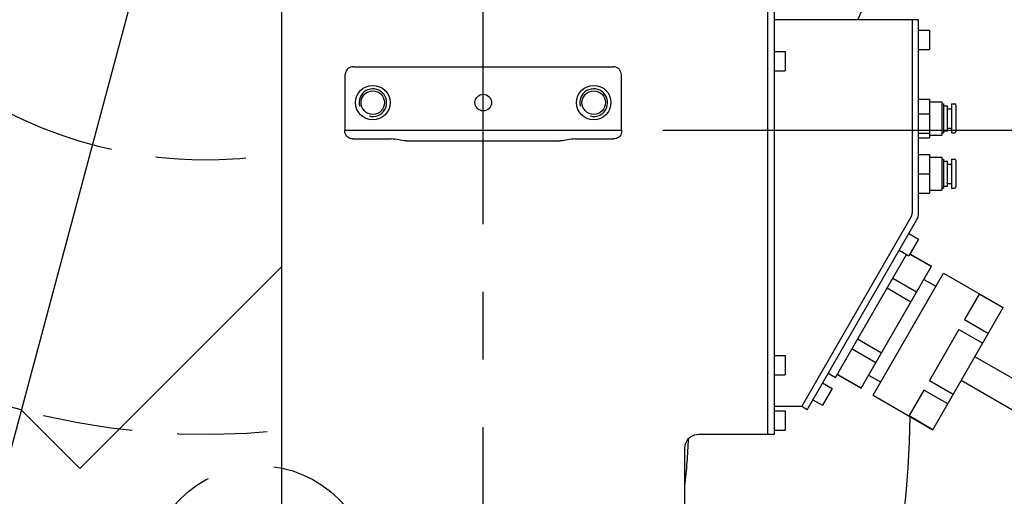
# Model space of a CAD drawing. Header units: millimetres. Extents: x 0 to 594, y 0 to 420.
# Tile 20 of 31: x 321 to 356, y 279 to 296. Entities that reach past the tile are written whole.
import ezdxf

# ---------------------------------------------------------------- set-up
doc = ezdxf.new("R2010")
doc.units = ezdxf.units.MM
doc.header["$LTSCALE"] = 32.67
doc.linetypes.add('CENTER', pattern=[0.6, 0.375, -0.075, 0.075, -0.075])
doc.linetypes.add('PHANTOM', pattern=[0.8, 0.45, -0.05, 0.1, -0.05, 0.1, -0.05])
doc.layers.get('0').update_dxf_attribs({"linetype": 'CONTINUOUS'})
for name, color, linetype in [('CRV', 7, 'CONTINUOUS'), ('DEFAULT_1', 7, 'CENTER'), ('DRA_ITEM', 7, 'CONTINUOUS'), ('DRIV_DIM', 7, 'CONTINUOUS'), ('PARAM_DIM', 7, 'CONTINUOUS')]:
    doc.layers.add(name, color=color, linetype=linetype)
doc.styles.get("Standard").update_dxf_attribs({"font": 'txt', "width": 0.8})
doc.dimstyles.new('DIMSTYLE_19', dxfattribs={"dimtxt": 3.8, "dimasz": 1.8, "dimexe": 0.18, "dimexo": 0.0625, "dimgap": 0.09, "dimtad": 1, "dimlfac": 10, "dimdsep": 46, "dimtxsty": 'STANDARD', "dimblk": 'OPEN', "dimblk1": 'OPEN', "dimblk2": 'OPEN', "dimcen": 0.09, "dimadec": 0, "dimazin": 0, "dimtp": 0.5, "dimtm": 0.5, "dimtfac": 1, "dimtofl": 0, "dimtmove": 0, "dimatfit": 3, "dimldrblk": 'OPEN', "dimfxl": 1, "dimtolj": 1, "dimarcsym": 0})
doc.dimstyles.new('DIMSTYLE_2', dxfattribs={"dimtxt": 3.8, "dimasz": 1.8, "dimexe": 0.18, "dimexo": 0.0625, "dimgap": 0.09, "dimtad": 1, "dimdec": 3, "dimlfac": 10, "dimdsep": 46, "dimtxsty": 'STANDARD', "dimblk": 'OPEN', "dimblk1": 'OPEN', "dimblk2": 'OPEN', "dimcen": 0.09, "dimadec": 0, "dimazin": 0, "dimtp": 0.001, "dimtm": 0.001, "dimtfac": 1, "dimtdec": 3, "dimtofl": 0, "dimtmove": 0, "dimatfit": 3, "dimldrblk": 'OPEN', "dimfxl": 1, "dimtolj": 1, "dimarcsym": 0})
doc.dimstyles.new('DIMSTYLE_3', dxfattribs={"dimtxt": 3.8, "dimasz": 1.8, "dimexe": 0.18, "dimexo": 0.0625, "dimgap": 0.09, "dimtad": 1, "dimdec": 1, "dimlfac": 10, "dimdsep": 46, "dimtxsty": 'STANDARD', "dimblk": 'OPEN', "dimblk1": 'OPEN', "dimblk2": 'OPEN', "dimcen": 0.09, "dimadec": 0, "dimazin": 0, "dimtp": 0.1, "dimtm": 0.1, "dimtfac": 1, "dimtdec": 1, "dimtofl": 0, "dimtmove": 0, "dimatfit": 3, "dimldrblk": 'OPEN', "dimfxl": 1, "dimtolj": 1, "dimarcsym": 0})
doc.dimstyles.new('DIMSTYLE_6', dxfattribs={"dimtxt": 3.8, "dimasz": 1.8, "dimexe": 0.18, "dimexo": 0.0625, "dimgap": 0.09, "dimtad": 1, "dimdec": 1, "dimlfac": 10, "dimdsep": 46, "dimtxsty": 'STANDARD', "dimblk": 'OPEN', "dimblk1": 'OPEN', "dimblk2": 'OPEN', "dimcen": 0.09, "dimadec": 0, "dimazin": 0, "dimtp": 0.1, "dimtm": 0.1, "dimtfac": 1, "dimtdec": 1, "dimtofl": 0, "dimtmove": 0, "dimatfit": 3, "dimldrblk": 'OPEN', "dimfxl": 1, "dimtolj": 1, "dimarcsym": 0})

# ---------------------------------------------------------------- blocks, each defined once
blk = doc.blocks.new('_OPEN')
at = {"color": 0, "linetype": 'BYBLOCK'}
for p, q in [((0, 0), (-1, 0.342)), ((-1, -0.342), (0, 0)), ((-1, 0), (0, 0))]:
    blk.add_line(p, q, dxfattribs=at)
blk = doc.blocks.new('*D7')
at = {"layer": 'DRIV_DIM', "color": 2, "linetype": 'CONTINUOUS'}
for p, q in [((325.987, 365.442), (239.001, 365.442)), ((241.001, 365.442), (241.001, 320.349)), ((241.001, 275.255), (241.001, 320.349)), ((395.987, 275.255), (239.001, 275.255))]:
    blk.add_line(p, q, dxfattribs=at)
at = {"layer": 'DRIV_DIM', "color": 2, "linetype": 'CONTINUOUS', "xscale": 1.8, "yscale": 1.8, "zscale": 1.8}
for p, rotation in [((241.001, 365.442), 90), ((241.001, 275.255), 270)]:
    blk.add_blockref('_OPEN', p, dxfattribs=dict(at, rotation=rotation))
at = {"layer": 'DRIV_DIM', "color": 2, "linetype": 'CONTINUOUS', "width": 0.8}
blk.add_text('901.9', height=3.8, rotation=90, dxfattribs=at).set_placement((240.051, 313.886))
blk = doc.blocks.new('*D9')
at = {"layer": 'DRIV_DIM', "color": 2, "linetype": 'CONTINUOUS'}
for p, q in [((341.762, 302.555), (383.465, 302.555)), ((381.465, 302.555), (381.465, 288.905)), ((381.465, 275.255), (381.465, 288.905)), ((258.987, 275.255), (383.465, 275.255))]:
    blk.add_line(p, q, dxfattribs=at)
at = {"layer": 'DRIV_DIM', "color": 2, "linetype": 'CONTINUOUS', "xscale": 1.8, "yscale": 1.8, "zscale": 1.8}
for p, rotation in [((381.465, 302.555), 90), ((381.465, 275.255), 270)]:
    blk.add_blockref('_OPEN', p, dxfattribs=dict(at, rotation=rotation))
at = {"layer": 'DRIV_DIM', "color": 2, "linetype": 'CONTINUOUS', "width": 0.8}
blk.add_text('273', height=3.8, rotation=90, dxfattribs=at).set_placement((380.515, 285.942))
blk = doc.blocks.new('*D20')
at = {"layer": 'DRIV_DIM', "color": 2, "linetype": 'CONTINUOUS'}
for p, q in [((327.487, 307.255), (280.816, 290.359)), ((312.378, 301.785), (327.487, 307.255))]:
    blk.add_line(p, q, dxfattribs=at)
at = {"layer": 'DRIV_DIM', "color": 2, "linetype": 'CONTINUOUS', "xscale": 1.8, "yscale": 1.8, "zscale": 1.8, "rotation": 199.902159}
blk.add_blockref('_OPEN', (312.378, 301.785), dxfattribs=at)
at = {"layer": 'DRIV_DIM', "color": 2, "linetype": 'CONTINUOUS', "width": 0.8}
for s, p in [('160.7', (283.351, 292.287)), ('R', (280.493, 291.252))]:
    blk.add_text(s, height=3.8, rotation=19.9022, dxfattribs=at).set_placement(p)
blk = doc.blocks.new('*D22')
at = {"layer": 'DRIV_DIM', "color": 2, "linetype": 'CONTINUOUS'}
for p, q in [((343.987, 292.255), (373.214, 292.255)), ((371.214, 292.255), (371.214, 283.755)), ((371.214, 275.255), (371.214, 283.755)), ((395.987, 275.255), (369.214, 275.255))]:
    blk.add_line(p, q, dxfattribs=at)
at = {"layer": 'DRIV_DIM', "color": 2, "linetype": 'CONTINUOUS', "xscale": 1.8, "yscale": 1.8, "zscale": 1.8}
for p, rotation in [((371.214, 292.255), 90), ((371.214, 275.255), 270)]:
    blk.add_blockref('_OPEN', p, dxfattribs=dict(at, rotation=rotation))
at = {"layer": 'DRIV_DIM', "color": 2, "linetype": 'CONTINUOUS', "width": 0.8}
blk.add_text('170', height=3.8, rotation=90, dxfattribs=at).set_placement((370.264, 280.111))
blk = doc.blocks.new('*D65')
at = {"layer": 'PARAM_DIM', "color": 2, "linetype": 'CONTINUOUS'}
for p, q in [((327.487, 308.681), (327.487, 344.55)), ((327.506, 307.327), (317.834, 271.231))]:
    blk.add_line(p, q, dxfattribs=at)
for points in [[(325.703, 341.888), (327.487, 342.55), (325.672, 343.119)], [(316.451, 273.083), (318.352, 273.163), (316.8, 274.264)]]:
    blk.add_lwpolyline(points, dxfattribs=at)
for start, end in [(90, 172.5), (172.5, 255)]:
    blk.add_arc((327.487, 307.255), 35.294, start, end, dxfattribs=at)
at = {"layer": 'PARAM_DIM', "color": 2, "linetype": 'CONTINUOUS', "width": 0.766667}
blk.add_text('165%%d', height=3.8, rotation=-58.1601, dxfattribs=at).set_placement((289.175, 290.323))

msp = doc.modelspace()

# ---------------------------------------------------------------- linework, layer by layer
at = {"color": 7, "linetype": 'CONTINUOUS'}
for p, q in [((330.18665, 277.45497), (330.18665, 298.61942)), ((347.78665, 281.25514), (347.78665, 297.15514)), ((348.01665, 297.15514), (348.01665, 281.25514)), ((353.24665, 296.25514), (348.01665, 296.25514)), ((353.01665, 296.25514), (353.01665, 289.25569)), ((353.24665, 289.25569), (353.24665, 296.25514)), ((353.24665, 295.87514), (353.64665, 295.87514)), ((353.64665, 295.87514), (353.64665, 295.17514)), ((348.01665, 295.10514), (348.41665, 295.10514)), ((348.41665, 295.10514), (348.41665, 294.40514)), ((353.24665, 295.17514), (353.64665, 295.17514)), ((332.78655, 294.55514), (342.18675, 294.55514)), ((332.48665, 292.25514), (332.48665, 294.25524)), ((342.48665, 292.25514), (342.48665, 294.25524)), ((348.01665, 294.40514), (348.41665, 294.40514)), ((353.24665, 293.38334), (353.64665, 293.38334)), ((353.64665, 293.38334), (353.64665, 291.98334)), ((353.64665, 293.28334), (354.09665, 293.28334)), ((354.09665, 293.28333), (354.09665, 292.08335)), ((354.09665, 293.20834), (354.14665, 293.20834)), ((354.14665, 293.20834), (354.14665, 292.15834)), ((354.14665, 293.13334), (354.29665, 293.13334)), ((354.29665, 292.23335), (354.29665, 293.13333)), ((354.44665, 293.20834), (354.54665, 293.20834)), ((354.44665, 293.20834), (354.44665, 292.15834)), ((354.59665, 293.15834), (354.59665, 292.20834)), ((353.24665, 292.85514), (353.64665, 292.85514)), ((354.29665, 293.03334), (354.44665, 293.03334)), ((332.47094, 292.25514), (342.50236, 292.25514)), ((332.47094, 292.23932), (332.47094, 292.25514)), ((342.50236, 292.23932), (342.50236, 292.25514)), ((353.24665, 292.15514), (353.64665, 292.15514)), ((353.64665, 292.08334), (354.09665, 292.08334)), ((354.09665, 292.15834), (354.14665, 292.15834)), ((354.14665, 292.23334), (354.29665, 292.23334)), ((354.29665, 292.33334), (354.44665, 292.33334)), ((354.44665, 292.15834), (354.54665, 292.15834)), ((332.77083, 291.93943), (334.15559, 291.93943)), ((334.71142, 291.86817), (340.26188, 291.86817)), ((340.81771, 291.93943), (342.20246, 291.93943)), ((353.24665, 291.98334), (353.64665, 291.98334)), ((353.24665, 291.38334), (353.64665, 291.38334)), ((353.64665, 291.38334), (353.64665, 289.98334)), ((353.64665, 291.28334), (354.09665, 291.28334)), ((354.09665, 291.28333), (354.09665, 290.08335)), ((354.09665, 291.20834), (354.14665, 291.20834)), ((354.14665, 291.20834), (354.14665, 290.15834)), ((354.14665, 291.13334), (354.29665, 291.13334)), ((354.29665, 290.23335), (354.29665, 291.13333)), ((354.29665, 291.03334), (354.44665, 291.03334)), ((354.44665, 291.20834), (354.54665, 291.20834)), ((354.44665, 291.20834), (354.44665, 290.15834)), ((354.59665, 291.15834), (354.59665, 290.20834)), ((353.24665, 290.68334), (353.64665, 290.68334)), ((354.14665, 290.23334), (354.29665, 290.23334)), ((354.29665, 290.33334), (354.44665, 290.33334)), ((353.24665, 289.98334), (353.64665, 289.98334)), ((353.64665, 290.08334), (354.09665, 290.08334)), ((354.09665, 290.15834), (354.14665, 290.15834)), ((354.44665, 290.15834), (354.54665, 290.15834)), ((349.01665, 282.25514), (352.98048, 289.12069)), ((349.21583, 282.14014), (353.17966, 289.00569)), ((352.89833, 288.51842), (353.24474, 288.31842)), ((353.24474, 288.31842), (352.89474, 287.7122)), ((350.23814, 283.31083), (352.80814, 287.7622)), ((352.54833, 287.9122), (352.89474, 287.7122)), ((352.9318, 287.77638), (353.71123, 287.32638)), ((352.93724, 287.78581), (353.71667, 287.33581)), ((351.16667, 282.91908), (353.71667, 287.33581)), ((351.59969, 282.6691), (354.14967, 287.08578)), ((354.14968, 287.08581), (356.31474, 285.83581)), ((352.31233, 286.90343), (353.17836, 286.40343)), ((353.44167, 286.8595), (353.87468, 286.6095)), ((352.10851, 286.55039), (352.97453, 286.05039)), ((355.44328, 286.32638), (354.91041, 285.40343)), ((356.3093, 285.82638), (355.44328, 286.32638)), ((353.76474, 281.41908), (356.31474, 285.83581)), ((354.91041, 285.40343), (355.77644, 284.90343)), ((354.70658, 285.05039), (353.64085, 283.2045)), ((354.70658, 285.05039), (355.57261, 284.55039)), ((351.04278, 284.7045), (351.9088, 284.2045)), ((350.83895, 284.35146), (351.70498, 283.85146)), ((348.01665, 284.10514), (348.41665, 284.10514)), ((348.41665, 284.10514), (348.41665, 283.40514)), ((359.07304, 281.87617), (355.28974, 284.06046)), ((349.97833, 283.46083), (350.23814, 283.31083)), ((348.01665, 283.40514), (348.41665, 283.40514)), ((349.77583, 283.11009), (350.12224, 282.91009)), ((350.30064, 283.41908), (351.16667, 282.91908)), ((350.30608, 283.42851), (351.17211, 282.92851)), ((351.44167, 283.39539), (351.87468, 283.14539)), ((353.64085, 283.2045), (354.50688, 282.7045)), ((358.57304, 281.01015), (354.78974, 283.19443)), ((350.12224, 282.91009), (349.77224, 282.30387)), ((353.43703, 282.85146), (352.90416, 281.92851)), ((354.30305, 282.35146), (353.43703, 282.85146)), ((349.42583, 282.50387), (349.77224, 282.30387)), ((351.59968, 282.66908), (353.76474, 281.41908)), ((349.01665, 282.25514), (348.01665, 282.25514)), ((348.01665, 282.10514), (348.41665, 282.10514)), ((348.41665, 282.10514), (348.41665, 281.40514)), ((349.21583, 282.14014), (349.01665, 282.25514)), ((352.90416, 281.92851), (353.77019, 281.42851)), ((348.01665, 281.40514), (348.41665, 281.40514)), ((345.28648, 281.25514), (348.01665, 281.25514)), ((344.78665, 277.45497), (344.78665, 280.75531))]:
    msp.add_line(p, q, dxfattribs=at)
for points in [[(332.78655, 294.55514), (332.73445, 294.55058), (332.68395, 294.53705), (332.63657, 294.51496), (332.59376, 294.48498), (332.5568, 294.44803), (332.52683, 294.40521), (332.50474, 294.35784), (332.49121, 294.30734), (332.48665, 294.25524)], [(342.48665, 294.25524), (342.48209, 294.30734), (342.46856, 294.35784), (342.44647, 294.40521), (342.41649, 294.44803), (342.37954, 294.48498), (342.33673, 294.51496), (342.28935, 294.53705), (342.23885, 294.55058), (342.18675, 294.55514)], [(332.77083, 291.93943), (332.71874, 291.94398), (332.66824, 291.95751), (332.62086, 291.9796), (332.57805, 292.00958), (332.54109, 292.04654), (332.51111, 292.08935), (332.48902, 292.13673), (332.47549, 292.18723), (332.47094, 292.23932)], [(342.50236, 292.23932), (342.4978, 292.18723), (342.48427, 292.13673), (342.46218, 292.08935), (342.43221, 292.04654), (342.39525, 292.00958), (342.35244, 291.9796), (342.30506, 291.95751), (342.25456, 291.94398), (342.20246, 291.93943)], [(334.71142, 291.86817), (334.6281, 291.87233), (334.55827, 291.8814), (334.49552, 291.89243), (334.43386, 291.90444), (334.3677, 291.91705), (334.29726, 291.92852), (334.22532, 291.93656), (334.15559, 291.93943)], [(340.81771, 291.93943), (340.74796, 291.93656), (340.67604, 291.92852), (340.60562, 291.91706), (340.53946, 291.90445), (340.47773, 291.89242), (340.41488, 291.88138), (340.34503, 291.87231), (340.26188, 291.86817)], [(344.78665, 280.75531), (344.7928, 280.83353), (344.81111, 280.90981), (344.84113, 280.98227), (344.8821, 281.04914), (344.93302, 281.10876), (344.99265, 281.15969), (345.05952, 281.20066), (345.13198, 281.23067), (345.20826, 281.24898), (345.28648, 281.25514)]]:
    msp.add_lwpolyline(points, dxfattribs=at)
for centre, radius in [((333.48665, 293.25514), 0.625), ((341.48665, 293.25514), 0.625), ((333.48665, 293.25514), 0.425), ((337.48665, 293.25514), 0.3), ((341.48665, 293.25514), 0.425)]:
    msp.add_circle(centre, radius, dxfattribs=at)
at = {"color": 2, "linetype": 'CONTINUOUS'}
for centre in [(333.48665, 293.25514), (341.48665, 293.25514)]:
    msp.add_arc(centre, 0.5, 255, 195, dxfattribs=at)
at = {"color": 7, "linetype": 'CONTINUOUS'}
for centre, radius, start, end in [((354.54665, 293.15834), 0.05, 0, 90), ((354.54665, 292.20834), 0.05, 270, 360), ((354.54665, 291.15834), 0.05, 0, 90), ((354.54665, 290.20834), 0.05, 270, 360), ((352.71665, 289.26373), 0.3, 330, 360), ((352.74665, 289.25569), 0.27, 330, 360), ((352.74665, 289.25569), 0.5, 330, 360)]:
    msp.add_arc(centre, radius, start, end, dxfattribs=at)
at = {"layer": 'CRV', "color": 2, "linetype": 'PHANTOM'}
for p, q in [((322.87867, 280.01975), (330.18665, 287.32772)), ((320.75735, 282.14107), (317.85958, 282.91752)), ((320.75735, 282.14107), (322.87867, 280.01975))]:
    msp.add_line(p, q, dxfattribs=at)
for centre, radius, start, end in [((327.48665, 307.25514), 58.187, 26, 255), ((327.48665, 307.25514), 50.187, 25.995294, 255), ((327.48665, 307.25514), 26, 105.618612, 275.960766), ((327.48665, 307.25514), 26, 334.965219, 73.07614), ((327.48665, 307.25514), 16.06861, 111.930013, 279.67539), ((320.75735, 282.14107), 32.187, 255, 359.565387), ((320.75735, 282.14107), 24.187, 353.47583, 357.511916)]:
    msp.add_arc(centre, radius, start, end, dxfattribs=at)
at = {"layer": 'DEFAULT_1', "color": 7, "linetype": 'CENTER'}
msp.add_line((337.48665, 269.25514), (337.48665, 392.87663), dxfattribs=at)
at = {"layer": 'DRA_ITEM', "color": 2, "linetype": 'CENTER'}
msp.add_circle((329.38287, 276.05906), 4.04889, dxfattribs=at)

# ---------------------------------------------------------------- dimensions: what is measured, and where the dimension line sits
at = {"layer": 'DRIV_DIM', "color": 2, "linetype": 'CONTINUOUS'}
for base, p1, p2, angle, dimstyle, picture, middle in [((241.00059, 365.44214), (395.98665, 275.25514), (325.98665, 365.44214), 90, 'DIMSTYLE_3', '*D7', (238.15059, 321.48583)), ((381.46489, 275.25514), (341.76188, 302.55514), (258.98665, 275.25514), 270, 'DIMSTYLE_2', '*D9', (378.61489, 290.50246)), ((371.21435, 292.25514), (395.98665, 275.25514), (343.98665, 292.25514), 90, 'DIMSTYLE_2', '*D22', (368.36435, 284.67062))]:
    dim = msp.add_linear_dim(base=base, p1=p1, p2=p2, angle=angle, dimstyle=dimstyle, dxfattribs=at)
    dim.commit()
    dim.dimension.update_dxf_attribs({"geometry": picture, "text_midpoint": middle, "dimtype": 160})
dim = msp.add_radius_dim(center=(327.48665, 307.25514), mpoint=(312.37773, 301.78514), dimstyle='DIMSTYLE_6', dxfattribs=at)
dim.commit()
dim.dimension.update_dxf_attribs({"geometry": '*D20', "text_midpoint": (288.42142, 296.14309), "dimtype": 164})
at = {"layer": 'PARAM_DIM', "color": 2, "linetype": 'CONTINUOUS'}
dim = msp.add_angular_dim_2l(base=(292.49414, 311.86199), line1=((327.48665, 308.6811), (327.48665, 344.5496)), line2=((317.83413, 271.23145), (327.50592, 307.32704)), dimstyle='DIMSTYLE_19', dxfattribs=at)
dim.commit()
dim.dimension.update_dxf_attribs({"geometry": '*D65', "text_midpoint": (293.86333, 286.37539), "dimtype": 162})

doc.saveas('drawing.dxf')
